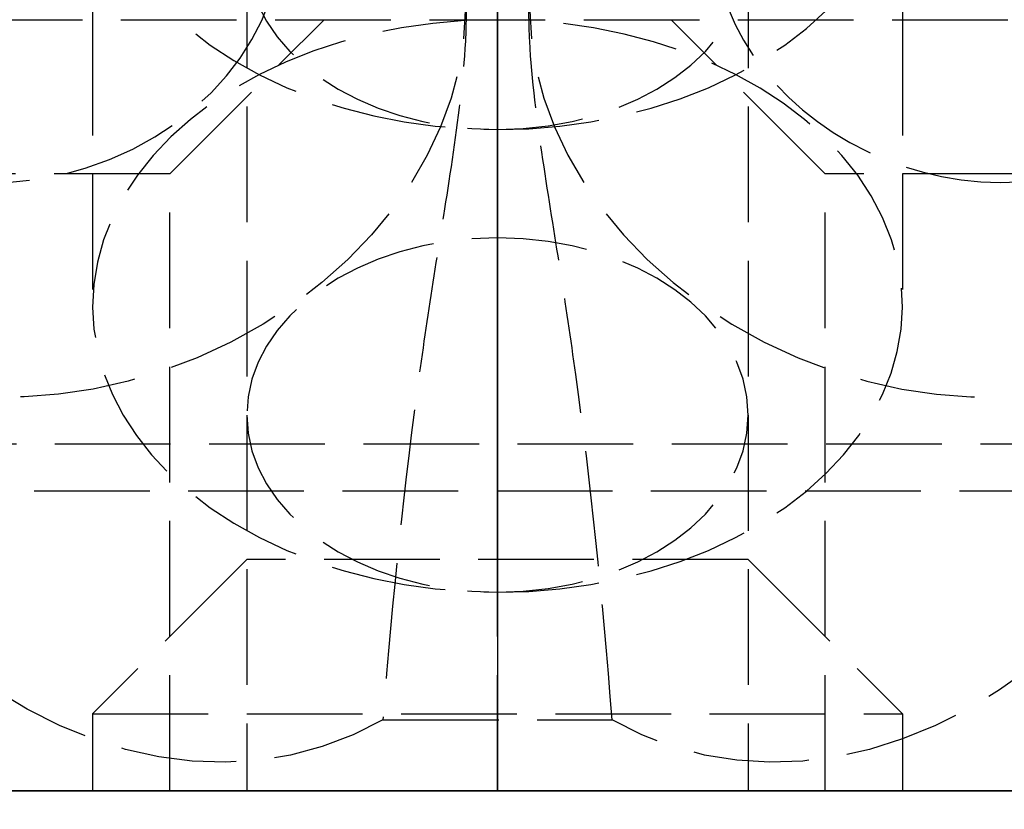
# Model space of a CAD drawing. Header units: millimetres. Extents: x -25 to 25, y -0.2 to 16.
import ezdxf

# ---------------------------------------------------------------- set-up
doc = ezdxf.new("R2010")
doc.units = ezdxf.units.MM
doc.header["$LTSCALE"] = 10
doc.linetypes.add('ALLCAD_Strich', pattern=[0.2, 0.15, -0.05])
for name, color, linetype in [('BESCH_KONT_sich_schn_ansi_2d', 40, 'Continuous'), ('BESCH_KONT_sich_schn_grun_2d', 10, 'Continuous'), ('BESCH_KONT_sich_schn_seit_2d', 160, 'Continuous')]:
    doc.layers.add(name, color=color, linetype=linetype)

msp = doc.modelspace()

# ---------------------------------------------------------------- linework, layer by layer
at = {"layer": 'BESCH_KONT_sich_schn_ansi_2d', "linetype": 'ALLCAD_Strich'}
for p, q in [((25.00000000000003, 0), (-25.00000000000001, 0)), ((-12.58732918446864, 0, -210), (12.58732918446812, 0, -210)), ((-5.250000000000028, 0, -140), (-5.250000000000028, 0, -143.7123106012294)), ((-5.250000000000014, 0, -80), (-5.250000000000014, 0, -83.71231060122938)), ((-5.249999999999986, 0, -20), (-5.249999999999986, 0, -23.71231060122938)), ((-5.086504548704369, 0, -13.42304987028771), (-2.876312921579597, 0, -5.961567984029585)), ((-4.138442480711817, 0, -6.949041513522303), (-2.532194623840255, 0, -6.553909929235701)), ((-3.250000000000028, 0, -145.1265241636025), (-3.250000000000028, 0, -150)), ((-3.250000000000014, 0, -85.12652416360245), (-3.250000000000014, 0, -90)), ((-3.249999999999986, 0, -25.12652416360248), (-3.249999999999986, 0, -36)), ((-0.5644394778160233, 0, -4.945268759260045), (0.564439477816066, 0, -4.945268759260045)), ((-0.4933699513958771, 0, -4.958760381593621), (-0.4486172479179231, 0, -4.807677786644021)), ((-0.00984496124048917, 0, -0.007131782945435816), (-0.00984496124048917, 0, -0.00449612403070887)), ((-0.008139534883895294, 0, -0.00449612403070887), (-0.008139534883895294, 0, -0.007131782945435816)), ((-0.007131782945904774, 0, -0.001782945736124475), (-0.00635658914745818, 0, -0.001782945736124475)), ((-0.00635658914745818, 0, -0.00984496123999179), (-0.007131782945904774, 0, -0.00984496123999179)), ((-0.006976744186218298, 0, -0.00829457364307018), (-0.006511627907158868, 0, -0.00829457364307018)), ((-0.006511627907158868, 0, -0.003333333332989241), (-0.006976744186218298, 0, -0.003333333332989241)), ((-0.005348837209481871, 0, -0.007131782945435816), (-0.005348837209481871, 0, -0.00449612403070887)), ((-0.003643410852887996, 0, -0.00449612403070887), (-0.003643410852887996, 0, -0.007131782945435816)), ((-0.002713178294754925, 0, -0.009689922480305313), (-0.002713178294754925, 0, -0.001937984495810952)), ((-0.00100775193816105, 0, -0.009689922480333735), (-0.002713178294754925, 0, -0.009689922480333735)), ((-0.002713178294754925, 0, -0.001937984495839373), (0.001007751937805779, 0, -0.001937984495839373)), ((0.001007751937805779, 0, -0.007054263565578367), (-0.00100775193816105, 0, -0.007054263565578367)), ((-0.00100775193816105, 0, -0.007054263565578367), (-0.00100775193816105, 0, -0.009689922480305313)), ((0.0005632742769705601, 0, -0.00348837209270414), (-0.0009871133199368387, 0, -0.00348837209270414)), ((-0.0009871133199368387, 0, -0.00348837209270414), (-0.0009871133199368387, 0, -0.005658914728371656)), ((-0.0009871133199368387, 0, -0.005658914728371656), (0.0005632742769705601, 0, -0.005658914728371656)), ((0.001493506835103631, 0, -0.004728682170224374), (0.001493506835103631, 0, -0.004418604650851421)), ((0.003178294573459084, 0, -0.004108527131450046), (0.003178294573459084, 0, -0.004883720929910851)), ((0.003953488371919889, 0, -0.007131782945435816), (0.003953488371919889, 0, -0.00449612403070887)), ((0.005658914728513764, 0, -0.00449612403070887), (0.005658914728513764, 0, -0.007131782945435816)), ((0.006666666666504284, 0, -0.001782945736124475), (0.007441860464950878, 0, -0.001782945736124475)), ((0.007441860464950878, 0, -0.00984496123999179), (0.006666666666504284, 0, -0.00984496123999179)), ((0.006821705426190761, 0, -0.00829457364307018), (0.00728682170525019, 0, -0.00829457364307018)), ((0.00728682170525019, 0, -0.003333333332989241), (0.006821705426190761, 0, -0.003333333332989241)), ((0.008449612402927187, 0, -0.007131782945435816), (0.008449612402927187, 0, -0.00449612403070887)), ((0.01015503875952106, 0, -0.00449612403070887), (0.01015503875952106, 0, -0.007131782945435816)), ((0.4485816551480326, 0, -4.807557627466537), (0.4933699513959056, 0, -4.958760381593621)), ((4.138442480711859, 0, -6.949041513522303), (2.532194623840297, 0, -6.553909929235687)), ((2.876312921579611, 0, -5.9615679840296), (5.086504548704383, 0, -13.42304987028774)), ((3.249999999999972, 0, -145.1265241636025), (3.249999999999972, 0, -150)), ((3.249999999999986, 0, -85.12652416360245), (3.249999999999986, 0, -90)), ((3.250000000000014, 0, -25.12652416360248), (3.250000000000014, 0, -36)), ((5.249999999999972, 0, -140), (5.249999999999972, 0, -143.7123106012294)), ((5.249999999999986, 0, -80), (5.249999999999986, 0, -83.71231060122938)), ((5.250000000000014, 0, -20), (5.250000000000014, 0, -23.71231060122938))]:
    msp.add_line(p, q, dxfattribs=at)
at = {"layer": 'BESCH_KONT_sich_schn_ansi_2d', "linetype": 'ALLCAD_Strich', "extrusion": (0, -1, 0)}
for centre, radius in [((-7.500000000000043, -160), 5.25), ((-2.557953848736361e-13, -79.66), 3.25), ((7.5, -50), 5.25)]:
    msp.add_circle(centre, radius, dxfattribs=at)
at = {"layer": 'BESCH_KONT_sich_schn_ansi_2d', "linetype": 'ALLCAD_Strich', "extrusion": (0, 1, 0)}
for centre, radius in [((7.500000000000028, -160), 3.25), ((2.700062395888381e-13, -193), 5.25), ((2.557953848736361e-13, -79.66), 5.25), ((2.700062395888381e-13, -136.33), 5.25), ((2.700062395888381e-13, -193), 3.25), ((2.700062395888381e-13, -136.33), 3.25), ((-7.5, -50), 3.25)]:
    msp.add_circle(centre, radius, dxfattribs=at)
for centre, radius, start, end in [((1.84741111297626e-13, -180.2500000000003), 12.25000000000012, 2.999999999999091, 176.9999999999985), ((0, -30.00000000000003), 11.49999999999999, 203.4018390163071, 336.5981609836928), ((2.700062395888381e-13, -180), 7.500000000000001, 2.999999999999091, 177.0000000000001), ((2.415845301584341e-13, -29.74999999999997), 7.750000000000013, 204.4000000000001, 335.5999999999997), ((0.007131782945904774, -0.00449612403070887), 0.002713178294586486, 0, 89.99999999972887), ((0.007131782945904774, -0.007131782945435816), 0.002713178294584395, 270.0000000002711, 0), ((0.006356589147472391, -0.00449612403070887), 0.002713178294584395, 90.00000000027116, 180), ((0.006356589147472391, -0.007131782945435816), 0.002713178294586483, 180, 269.9999999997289), ((-0.001007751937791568, -0.004108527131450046), 0.002170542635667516, 90.00000000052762, 180), ((-0.001007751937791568, -0.004883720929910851), 0.002170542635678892, 180, 269.9999999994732), ((-0.006666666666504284, -0.00449612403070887), 0.002713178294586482, 0, 89.99999999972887), ((-0.006666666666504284, -0.007131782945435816), 0.002713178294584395, 270, 359.9999999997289), ((-0.007441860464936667, -0.00449612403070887), 0.002713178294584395, 90.00000000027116, 180), ((-0.007441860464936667, -0.007131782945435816), 0.002713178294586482, 180, 269.9999999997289)]:
    msp.add_arc(centre, radius, start, end, dxfattribs=at)
at = {"layer": 'BESCH_KONT_sich_schn_ansi_2d', "linetype": 'ALLCAD_Strich', "extrusion": (0, -1, 0)}
for centre, radius, start, end in [((-2.273736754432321e-13, -29.75000000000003), 12.25000000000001, 204.4000000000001, 335.5999999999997), ((-2.700062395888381e-13, -180.0000000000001), 11, 2.999999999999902, 177.0000000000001), ((-5.684341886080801e-14, -180.25), 7.749999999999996, 3.000000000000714, 177.0000000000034), ((1.4210854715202e-14, -30.00000000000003), 7.500000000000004, 203.4018390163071, 336.5981609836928), ((-0.006976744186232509, -0.007131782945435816), 0.001162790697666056, 180, 270.000000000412), ((-0.006976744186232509, -0.00449612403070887), 0.001162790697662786, 89.999999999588, 180), ((-0.006511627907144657, -0.007131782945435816), 0.001162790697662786, 270, 4.119963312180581e-10), ((-0.006511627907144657, -0.00449612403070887), 0.001162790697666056, 0, 90.000000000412), ((0.0005632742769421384, -0.004728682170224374), 0.0009302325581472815, 270, 359.9999999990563), ((0.0005632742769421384, -0.004418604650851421), 0.0009302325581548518, 0, 89.99999999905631), ((0.00682170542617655, -0.007131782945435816), 0.001162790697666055, 180, 270.000000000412), ((0.00682170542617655, -0.00449612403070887), 0.001162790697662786, 89.999999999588, 180), ((0.007286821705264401, -0.007131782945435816), 0.001162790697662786, 269.999999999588, 0), ((0.007286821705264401, -0.00449612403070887), 0.001162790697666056, 0, 90.000000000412)]:
    msp.add_arc(centre, radius, start, end, dxfattribs=at)
for centre, major_axis, ratio, start_param, end_param in [((-8.202668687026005, 0, -12.49999999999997), (1.609288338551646, 0, 5.43286638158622), 0.5735764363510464, -3.141592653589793, 3.141592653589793), ((1.4210854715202e-14, 0, -23.71231060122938), (5.25, 0), 0.7071067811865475, -1.570796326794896, 4.71238898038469), ((-2.842170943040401e-14, 0, -140), (2.512147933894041e-15, 0, 7.424621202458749), 0.7071067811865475, -2.696110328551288, 2.696110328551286), ((-1.4210854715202e-14, 0, -80), (2.512147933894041e-15, 0, 7.424621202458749), 0.7071067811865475, -2.696110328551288, 2.696110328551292), ((1.4210854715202e-14, 0, -20), (2.512147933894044e-15, 0, 7.424621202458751), 0.7071067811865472, -3.141592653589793, 3.141592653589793), ((-2.842170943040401e-14, 0, -143.7123106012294), (5.25, 0), 0.7071067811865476, -1.570796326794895, 4.712388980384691), ((-1.4210854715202e-14, 0, -83.71231060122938), (5.25, 0), 0.7071067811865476, -1.570796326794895, 4.712388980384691), ((-1.4210854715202e-14, 0, -85.12652416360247), (-3.249999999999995, 0), 0.7071067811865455, -3.552713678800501e-15, 0.7850855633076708), ((0, 0, -85.12652416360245), (3.249999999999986, 0), 0.7071067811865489, -0.785085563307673, 3.14159265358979), ((1.4210854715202e-14, 0, -25.12652416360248), (3.25, 0), 0.7071067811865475, -3.141592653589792, 3.141592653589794), ((-1.4210854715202e-14, 0, -85.12652416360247), (3.249999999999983, 0), 0.7071067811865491, -2.356507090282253, -0.7850855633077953), ((-2.842170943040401e-14, 0, -140), (2.512147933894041e-15, 0, 7.424621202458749), 0.7071067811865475, 2.696110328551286, 3.141592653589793), ((-1.4210854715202e-14, 0, -80), (2.512147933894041e-15, 0, 7.424621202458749), 0.7071067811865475, 2.696110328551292, 3.141592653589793), ((5.527173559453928, 0, -3.467679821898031), (-5.033803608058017, 0, -1.491080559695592), 0.5735764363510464, -6.75989230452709, -0.4767069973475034), ((-2.842170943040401e-14, 0, -140), (2.512147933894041e-15, 0, 7.424621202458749), 0.7071067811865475, -3.141592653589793, -2.696110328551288), ((-1.4210854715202e-14, 0, -80), (2.512147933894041e-15, 0, 7.424621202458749), 0.7071067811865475, -3.141592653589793, -2.696110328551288), ((8.20266868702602, 0, -12.49999999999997), (-1.609288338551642, 0, 5.43286638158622), 0.5735764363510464, -3.141592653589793, 3.141592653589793)]:
    msp.add_ellipse(centre, major_axis=major_axis, ratio=ratio, start_param=start_param, end_param=end_param, dxfattribs=at)
at = {"layer": 'BESCH_KONT_sich_schn_ansi_2d', "linetype": 'ALLCAD_Strich', "extrusion": (0, 1, 0)}
for centre, major_axis, ratio, start_param, end_param in [((-5.5271735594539, 0, -3.467679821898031), (5.033803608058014, 0, -1.491080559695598), 0.5735764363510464, -9.901484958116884, -3.618299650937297), ((-5.992477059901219, 0, -5.038518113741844), (3.116164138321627, 0, -0.9230498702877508), 0.5735764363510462, -3.618299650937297, 2.664885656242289), ((-2.842170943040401e-14, 0, -150), (1.555139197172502e-15, 0, 4.59619407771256), 0.7071067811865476, -3.141592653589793, 3.141592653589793), ((-1.4210854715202e-14, 0, -90.00000000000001), (1.555139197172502e-15, 0, 4.59619407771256), 0.7071067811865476, -3.141592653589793, 3.141592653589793), ((1.4210854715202e-14, 0, -36), (1.555139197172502e-15, 0, 4.59619407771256), 0.7071067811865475, -3.141592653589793, 3.141592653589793), ((-1.4210854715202e-14, 0, -145.1265241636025), (-3.250000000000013, 0), 0.7071067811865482, 7.729685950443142e-16, 3.926678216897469), ((-2.842170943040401e-14, 0, -145.1265241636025), (-3.250000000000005, 0), 0.707106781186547, -0.7850855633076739, -2.775557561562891e-15), ((-2.842170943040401e-14, 0, -145.1265241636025), (-3.250000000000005, 0), 0.7071067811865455, -2.356507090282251, -0.7850855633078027), ((5.992477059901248, 0, -5.038518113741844), (3.116164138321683, 0, 0.9230498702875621), 0.5735764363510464, -5.806478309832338, 0.476706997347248)]:
    msp.add_ellipse(centre, major_axis=major_axis, ratio=ratio, start_param=start_param, end_param=end_param, dxfattribs=at)
at = {"layer": 'BESCH_KONT_sich_schn_ansi_2d', "linetype": 'ALLCAD_Strich'}
for points, knots in [([(-3.804787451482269, 0), (-3.373804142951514, 0, -0.1195009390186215), (-2.966001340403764, 0, -0.2894036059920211), (-2.59199136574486, 0, -0.5063420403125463), (-2.170191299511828, 0, -0.7510003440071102), (-1.799290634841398, 0, -1.050874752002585), (-1.48923271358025, 0, -1.395055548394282), (-1.200904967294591, 0, -1.715114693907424), (-0.9696503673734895, 0, -2.068483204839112), (-0.7979445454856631, 0, -2.443931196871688), (-0.6433660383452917, 0, -2.781928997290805), (-0.5384480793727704, 0, -3.134705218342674), (-0.4820427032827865, 0, -3.494086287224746)], [0, 0, 0, 0, 0.136064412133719, 0.136064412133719, 0.136064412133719, 0.2895148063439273, 0.2895148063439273, 0.2895148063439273, 0.4322107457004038, 0.4322107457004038, 0.4322107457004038, 0.5606730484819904, 0.5606730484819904, 0.5606730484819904, 0.5606730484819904]), ([(-0.4820427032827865, 0, -3.494086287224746), (-0.4518935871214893, 0, -3.725743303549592), (-0.4033318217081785, 0, -4.168734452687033), (-0.4058223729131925, 0, -4.846674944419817), (-0.587338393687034, 0, -5.043905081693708), (-0.8164254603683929, 0, -4.664623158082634), (-1.152672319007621, 0, -3.482579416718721), (-1.364116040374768, 0, -1.710448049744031), (-1.485113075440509, 0)], [-0.09925483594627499, -0.09925483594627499, -0.09925483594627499, -0.09925483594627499, -0.03238077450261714, 0.0344932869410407, 0.1682414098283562, 0.3019895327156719, 0.4357376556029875, 0.8369820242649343, 0.8369820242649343, 0.8369820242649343, 0.8369820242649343]), ([(1.485113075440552, 0), (1.36411604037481, 0, -1.710448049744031), (1.152672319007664, 0, -3.482579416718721), (0.8164254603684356, 0, -4.664623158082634), (0.5873383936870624, 0, -5.043905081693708), (0.4058223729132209, 0, -4.846674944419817), (0.4033318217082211, 0, -4.168734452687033), (0.4518935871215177, 0, -3.725743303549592), (0.4820427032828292, 0, -3.494086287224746)], [-0.8369820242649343, -0.8369820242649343, -0.8369820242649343, -0.8369820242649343, -0.4357376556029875, -0.3019895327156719, -0.1682414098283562, -0.0344932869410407, 0.03238077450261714, 0.09925483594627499, 0.09925483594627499, 0.09925483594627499, 0.09925483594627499]), ([(0.4820427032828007, 0, -3.494086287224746), (0.5275313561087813, 0, -3.204260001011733), (0.6045976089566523, 0, -2.918562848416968), (0.7139671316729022, 0, -2.641272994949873), (0.9035222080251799, 0, -2.160684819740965), (1.187624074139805, 0, -1.711723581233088), (1.561693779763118, 0, -1.316596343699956), (1.794231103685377, 0, -1.070968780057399), (2.058838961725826, 0, -0.8490556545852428), (2.351840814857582, 0, -0.6552085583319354), (2.787986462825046, 0, -0.3666589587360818), (3.278549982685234, 0, -0.1459125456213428), (3.804787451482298, 0)], [0, 0, 0, 0, 0.1036939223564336, 0.1036939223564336, 0.1036939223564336, 0.2834122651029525, 0.2834122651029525, 0.2834122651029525, 0.3951326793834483, 0.3951326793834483, 0.3951326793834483, 0.5614332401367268, 0.5614332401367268, 0.5614332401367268, 0.5614332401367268])]:
    msp.add_open_spline(points, degree=3, knots=knots, dxfattribs=at)
msp.add_open_spline([(-0.4820427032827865, 0, -3.494086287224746), (-0.1606809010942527, 0, -3.494086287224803), (0.1606809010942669, 0, -3.494086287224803), (0.4820427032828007, 0, -3.494086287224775)], degree=3, dxfattribs=at)
at = {"layer": 'BESCH_KONT_sich_schn_grun_2d', "linetype": 'ALLCAD_Strich'}
for p, q in [((-5.250000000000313, 11), (-5.250000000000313, 10)), ((5.249999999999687, 11), (5.249999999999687, 10)), ((-3.250000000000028, 10.87347583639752), (-3.250000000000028, -1.4210854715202e-14)), ((3.249999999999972, 10.87347583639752), (3.249999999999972, 0)), ((-6.883064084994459, 9.999999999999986), (6.883064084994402, 9.999999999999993)), ((-5.250000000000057, 9.999999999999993), (-5.250000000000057, 6.287689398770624)), ((-4.250000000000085, 7.999999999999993), (-2.250000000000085, 9.999999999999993)), ((4.249999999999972, 7.999999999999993), (2.249999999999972, 9.999999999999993)), ((5.249999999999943, 9.999999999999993), (5.249999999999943, 6.287689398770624)), ((-4.250000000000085, 7.999999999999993), (-10.75000000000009, 7.999999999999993)), ((-4.250000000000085, 0), (-4.250000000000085, 8)), ((10.74999999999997, 8.000000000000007), (4.249999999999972, 8)), ((4.249999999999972, 0), (4.249999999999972, 8)), ((-7.73937889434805, 4.500000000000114), (7.739378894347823, 4.500000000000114)), ((7.489721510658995, 3.88714380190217), (-7.489721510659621, 3.88714380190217)), ((-3.250000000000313, 3), (-5.250000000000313, 1)), ((3.249999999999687, 3), (-3.250000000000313, 3)), ((3.249999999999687, 3.000000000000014), (5.249999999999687, 1)), ((-5.250000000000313, 1), (5.249999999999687, 1)), ((-5.250000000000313, 1), (-5.250000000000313, 0)), ((5.249999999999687, 1), (5.249999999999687, 0)), ((24.99999999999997, 0), (-25.00000000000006, -1.4210854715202e-14)), ((-0.007131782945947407, 0.005000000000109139), (-0.009844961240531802, 0.005000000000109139)), ((-0.009844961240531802, 0.005000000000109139), (-0.009844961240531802, 1.13686837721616e-13)), ((-0.008139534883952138, 0.005000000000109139), (-0.008139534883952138, 1.13686837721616e-13)), ((-0.006356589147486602, 0.005000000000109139), (-0.007131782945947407, 0.005000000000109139)), ((-0.007131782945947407, 0.005000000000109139), (-0.007131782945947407, 1.13686837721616e-13)), ((-0.00697674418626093, 0.005000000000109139), (-0.00697674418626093, 1.13686837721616e-13)), ((-0.0065116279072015, 0.005000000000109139), (-0.0065116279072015, 1.13686837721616e-13)), ((-0.006356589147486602, 0.005000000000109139), (-0.006356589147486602, 1.13686837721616e-13)), ((-0.006356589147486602, 0.005000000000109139), (-0.003643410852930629, 0.005000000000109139)), ((-0.005348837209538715, 0.005000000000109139), (-0.005348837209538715, 1.13686837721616e-13)), ((-0.003643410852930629, 0.005000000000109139), (-0.003643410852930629, 1.13686837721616e-13)), ((0.001007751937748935, 0.005000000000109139), (-0.002713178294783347, 0.005000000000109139)), ((-0.002713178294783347, 0.005000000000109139), (-0.002713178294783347, 1.13686837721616e-13)), ((-0.001007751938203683, 0.005000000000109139), (-0.001007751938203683, 1.13686837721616e-13)), ((-0.0009871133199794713, 1.13686837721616e-13), (-0.0009871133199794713, 0.005000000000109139)), ((0.0005632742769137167, 0.005000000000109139), (0.0005632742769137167, 1.13686837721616e-13)), ((0.001007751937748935, 0.005000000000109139), (0.003178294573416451, 0.005000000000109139)), ((0.001007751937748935, 0.005000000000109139), (0.001007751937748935, 1.13686837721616e-13)), ((0.001493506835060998, 0.005000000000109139), (0.001493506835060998, 1.13686837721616e-13)), ((0.003178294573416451, 0.005000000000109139), (0.003178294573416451, 1.13686837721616e-13)), ((0.006666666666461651, 0.005000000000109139), (0.003953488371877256, 0.005000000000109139)), ((0.003953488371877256, 0.005000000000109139), (0.003953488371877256, 1.13686837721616e-13)), ((0.005658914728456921, 0.005000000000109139), (0.005658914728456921, 1.13686837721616e-13)), ((0.007441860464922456, 0.005000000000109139), (0.006666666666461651, 0.005000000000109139)), ((0.006666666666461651, 0.005000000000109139), (0.006666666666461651, 1.13686837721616e-13)), ((0.006821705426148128, 0.005000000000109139), (0.006821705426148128, 1.13686837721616e-13)), ((0.007286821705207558, 0.005000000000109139), (0.007286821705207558, 1.13686837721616e-13)), ((0.007441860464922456, 0.005000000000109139), (0.007441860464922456, 1.13686837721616e-13)), ((0.007441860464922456, 0.005000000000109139), (0.01015503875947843, 0.005000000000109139)), ((0.008449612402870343, 0.005000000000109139), (0.008449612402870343, 1.13686837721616e-13)), ((0.01015503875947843, 0.005000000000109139), (0.01015503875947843, 1.13686837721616e-13))]:
    msp.add_line(p, q, dxfattribs=at)
at = {"layer": 'BESCH_KONT_sich_schn_grun_2d', "linetype": 'ALLCAD_Strich', "extrusion": (0, 0, -1)}
for centre, major_axis, ratio, start_param, end_param in [((-2.842170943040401e-14, 12.28768939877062), (5.25, 2.331468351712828e-15), 0.7071067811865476, -1.570796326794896, 4.712388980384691), ((-5.527173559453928, 9.40387098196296), (-4.865024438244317, -1.973331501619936), 0.7854191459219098, 5.384922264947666e-17, 3.179456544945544), ((-5.992477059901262, 10.55102385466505), (3.011681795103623, 1.221586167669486), 0.7854191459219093, -3.141592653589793, 3.141592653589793), ((5.992477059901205, 10.55102385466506), (-3.011681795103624, 1.221586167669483), 0.7854191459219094, -3.141592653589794, 3.141592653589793), ((-2.842170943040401e-14, 10.87347583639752), (3.25, 1.443289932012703e-15), 0.7071067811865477, -3.141592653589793, 3.141592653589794), ((-5.527173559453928, 9.40387098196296), (4.865024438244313, 1.973331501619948), 0.7854191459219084, 0.03786389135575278, 2.88596561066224), ((-5.684341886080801e-14, 6.287689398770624), (5.25, 2.331468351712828e-15), 0.7071067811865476, -1.570796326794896, 4.71238898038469), ((-5.684341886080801e-14, 4.873475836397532), (3.25, 1.443289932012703e-15), 0.7071067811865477, -3.141592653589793, 3.141592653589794)]:
    msp.add_ellipse(centre, major_axis=major_axis, ratio=ratio, start_param=start_param, end_param=end_param, dxfattribs=at)
at = {"layer": 'BESCH_KONT_sich_schn_grun_2d', "linetype": 'ALLCAD_Strich', "extrusion": (0, 0, -0.9999999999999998)}
msp.add_ellipse((-4.500000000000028, 6.871491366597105), major_axis=(-2.512456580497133, 6.194176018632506), ratio=0.7854191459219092, start_param=-3.247987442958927, end_param=0.604018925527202, dxfattribs=at)
at = {"layer": 'BESCH_KONT_sich_schn_grun_2d', "linetype": 'ALLCAD_Strich', "extrusion": (0, 0, -0.9999999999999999)}
msp.add_ellipse((4.499999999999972, 6.87149136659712), major_axis=(2.512456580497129, 6.19417601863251), ratio=0.7854191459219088, start_param=-0.6040189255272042, end_param=3.247987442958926, dxfattribs=at)
at = {"layer": 'BESCH_KONT_sich_schn_grun_2d', "linetype": 'ALLCAD_Strich'}
for major_axis, ratio, start_param, end_param in [((4.865024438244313, -1.97333150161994), 0.78541914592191, -0.2556270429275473, 3.141592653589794), ((-4.865024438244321, 1.973331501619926), 0.7854191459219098, 0.03786665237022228, 2.885965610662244)]:
    msp.add_ellipse((5.527173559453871, 9.403870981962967), major_axis=major_axis, ratio=ratio, start_param=start_param, end_param=end_param, dxfattribs=at)
for points, knots in [([(-0.482042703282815, 10.88705716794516), (-0.4518935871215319, 10.759622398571), (-0.4033318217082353, 10.43634648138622), (-0.4058223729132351, 9.497225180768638), (-0.5873383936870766, 8.148049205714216), (-0.8164254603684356, 6.758632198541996), (-1.152672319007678, 4.513665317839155), (-1.364116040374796, 2.53078016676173), (-1.485113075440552, 0.9218971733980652)], [-0.09925483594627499, -0.09925483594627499, -0.09925483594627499, -0.09925483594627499, -0.03238077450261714, 0.0344932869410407, 0.1682414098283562, 0.3019895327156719, 0.4357376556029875, 0.8369820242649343, 0.8369820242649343, 0.8369820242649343, 0.8369820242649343]), ([(1.485113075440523, 0.9218971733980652), (1.364116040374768, 2.53078016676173), (1.152672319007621, 4.513665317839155), (0.8164254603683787, 6.758632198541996), (0.5873383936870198, 8.148049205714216), (0.4058223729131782, 9.497225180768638), (0.4033318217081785, 10.43634648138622), (0.4518935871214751, 10.759622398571), (0.4820427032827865, 10.88705716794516)], [-0.8369820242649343, -0.8369820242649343, -0.8369820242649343, -0.8369820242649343, -0.4357376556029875, -0.3019895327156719, -0.1682414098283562, -0.0344932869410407, 0.03238077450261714, 0.09925483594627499, 0.09925483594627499, 0.09925483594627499, 0.09925483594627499]), ([(-1.485113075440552, 0.9218971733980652), (-0.990075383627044, 0.9218971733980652), (-0.4950376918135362, 0.9218971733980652), (0.4950376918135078, 0.9218971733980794), (0.9900753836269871, 0.9218971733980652), (1.485113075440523, 0.9218971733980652)], [0, 0, 0, 0, 0.1485113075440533, 0.1485113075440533, 0.2970226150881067, 0.2970226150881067, 0.2970226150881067, 0.2970226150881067])]:
    msp.add_open_spline(points, degree=3, knots=knots, dxfattribs=at)
at = {"layer": 'BESCH_KONT_sich_schn_seit_2d', "linetype": 'ALLCAD_Strich'}
for p, q in [((0, 16.00000000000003, -27.42462120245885), (0, 8.575378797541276, -20.0000000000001)), ((0, 16.00000000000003, -12.57537879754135), (0, 8.575378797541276, -20.0000000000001)), ((0, 16.00000000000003, -18.01072211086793), (0, 7.926392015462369, -6.955236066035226)), ((0, 16.00000000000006, -189.7500000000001), (0, 3.000000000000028, -189.7500000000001)), ((0, 16.00000000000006, -196.2500000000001), (0, 3.000000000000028, -196.2500000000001)), ((0, 13.17157287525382, -27.42462120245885), (0, 2.842170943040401e-14, -40.59619407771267)), ((0, 10.87347583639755, -25.12652416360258), (0, 8.575378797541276, -22.82842712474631)), ((0, 0), (0, 10)), ((0, 10, -210.0000000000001), (0, 10)), ((0, 0, -210.0000000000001), (0, 10, -210.0000000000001)), ((0, 10.00000000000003, -203.0000000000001), (0, 4.500000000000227, -203.0000000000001)), ((0, 10.00000000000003, -179.8443963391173), (0, 4.500000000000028, -179.8443963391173)), ((0, 10.00000000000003, -147.4246212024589), (0, 2.575378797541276, -140.0000000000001)), ((0, 10.00000000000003, -87.42462120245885), (0, 2.575378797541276, -80.0000000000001)), ((0, 10, -187.4246212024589), (0, 2.575378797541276, -180.0000000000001)), ((0, 10, -127.4246212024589), (0, 2.575378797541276, -120.0000000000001)), ((0, 10, -67.42462120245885), (0, 2.575378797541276, -60.0000000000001)), ((0, 10, -7.424621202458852), (0, 2.575378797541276)), ((0, 10.00000000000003, -132.5753787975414), (0, 2.575378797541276, -140.0000000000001)), ((0, 7.171572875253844, -147.4246212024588), (0, 10.00000000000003, -147.4246212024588)), ((0, 8.000000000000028, -53.2500000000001), (0, 10.00000000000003, -55.2500000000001)), ((0, 8.000000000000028, -46.7500000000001), (0, 10.00000000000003, -44.7500000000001)), ((0, 8.000000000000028, -163.2500000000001), (0, 10.00000000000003, -165.2500000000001)), ((0, 8.000000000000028, -156.7500000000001), (0, 10.00000000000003, -154.7500000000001)), ((0, 7.171572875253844, -87.42462120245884), (0, 10.00000000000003, -87.42462120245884)), ((0, 10.00000000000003, -72.57537879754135), (0, 2.575378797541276, -80.0000000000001)), ((0, 10, -172.5753787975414), (0, 2.575378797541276, -180.0000000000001)), ((0, 7.171572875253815, -187.4246212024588), (0, 10, -187.4246212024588)), ((0, 10, -112.5753787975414), (0, 2.575378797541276, -120.0000000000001)), ((0, 7.171572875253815, -127.4246212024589), (0, 10, -127.4246212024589)), ((0, 10, -52.57537879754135), (0, 2.575378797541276, -60.0000000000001)), ((0, 7.171572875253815, -67.42462120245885), (0, 10, -67.42462120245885)), ((0, 7.171572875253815, -7.424621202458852), (0, 10, -7.424621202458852)), ((0, 10.00000000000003, -172.5000000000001), (0, 4.500000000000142, -172.5000000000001)), ((0, 10.00000000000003, -179.607480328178), (0, 3.887143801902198, -179.607480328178)), ((0, 10.00000000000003, -172.5000000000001), (0, 3.887143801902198, -172.5000000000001)), ((0, 8.575378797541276, -22.82842712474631), (0, 8.575378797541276, -20.0000000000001)), ((0, 8.575378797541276, -22.8284271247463), (0, 2.842170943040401e-14, -31.40380592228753)), ((0, 8.109267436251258, -7.045658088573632), (0, 5.459495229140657, -6.709982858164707)), ((0, 8.000000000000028, -46.7500000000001), (0, 8.000000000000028, -50.0000000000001)), ((0, 8.000000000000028, -50.0000000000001), (0, 8.000000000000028, -53.2500000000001)), ((0, 8.000000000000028, -156.7500000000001), (0, 8.000000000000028, -160.0000000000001)), ((0, 8.000000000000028, -160.0000000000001), (0, 8.000000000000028, -163.2500000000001)), ((0, 2.842170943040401e-14, -53.2500000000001), (0, 8.000000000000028, -53.2500000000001)), ((0, 2.842170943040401e-14, -46.7500000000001), (0, 8.000000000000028, -46.7500000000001)), ((0, 2.842170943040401e-14, -163.2500000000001), (0, 8.000000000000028, -163.2500000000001)), ((0, 2.842170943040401e-14, -156.7500000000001), (0, 8.000000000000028, -156.7500000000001)), ((0, 4.873475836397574, -145.1265241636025), (0, 7.171572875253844, -147.4246212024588)), ((0, 7.171572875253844, -87.42462120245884), (0, 4.873475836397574, -85.12652416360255)), ((0, 4.873475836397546, -185.1265241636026), (0, 7.171572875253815, -187.4246212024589)), ((0, 4.873475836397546, -125.1265241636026), (0, 7.171572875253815, -127.4246212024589)), ((0, 4.873475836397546, -65.12652416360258), (0, 7.171572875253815, -67.42462120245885)), ((0, 4.873475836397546, -5.126524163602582), (0, 7.171572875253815, -7.424621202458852)), ((0, 7.171572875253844, -147.4246212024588), (0, 0, -154.5961940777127)), ((0, 7.171572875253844, -87.42462120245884), (0, 0, -94.59619407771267)), ((0, 7.171572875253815, -187.4246212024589), (0, 0, -194.5961940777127)), ((0, 7.171572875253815, -127.4246212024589), (0, 2.842170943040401e-14, -134.5961940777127)), ((0, 7.171572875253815, -67.42462120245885), (0, 0, -74.59619407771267)), ((0, 7.171572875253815, -7.424621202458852), (0, 0, -14.59619407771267)), ((0, 5.164081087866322, -6.563916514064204), (0, 0.3705796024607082)), ((0, 2.575378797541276, -142.8284271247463), (0, 4.873475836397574, -145.1265241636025)), ((0, 4.873475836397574, -85.12652416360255), (0, 2.575378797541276, -82.82842712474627)), ((0, 2.575378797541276, -182.8284271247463), (0, 4.873475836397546, -185.1265241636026)), ((0, 2.575378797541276, -122.8284271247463), (0, 4.873475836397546, -125.1265241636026)), ((0, 2.575378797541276, -62.82842712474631), (0, 4.873475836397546, -65.12652416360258)), ((0, 2.575378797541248, -2.828427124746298), (0, 4.873475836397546, -5.126524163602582)), ((0, 4.500000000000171, -203.0000000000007), (0, 0, -201.4759023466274)), ((0, 4.500000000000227, -179.8443963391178), (0, 4.500000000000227, -203.0000000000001)), ((0, 0, -179.6088845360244), (0, 4.500000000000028, -179.8443963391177)), ((0, 4.499999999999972, -203.0000000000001), (0, 4.499999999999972, -210.0000000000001)), ((0, 4.500000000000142, -179.8443963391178), (0, 4.500000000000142, -172.5000000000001)), ((0, 4.500000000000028, -172.5000000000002), (0, 2.842170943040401e-14, -168.0000000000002)), ((0, 3.887143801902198, -172.5000000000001), (0, 3.887143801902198, -179.6074803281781)), ((0, 2.842170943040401e-14, -179.4243044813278), (0, 3.887143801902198, -179.6074803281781)), ((0, 3.887143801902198, -210.0000000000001), (0, 3.887143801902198, -179.6074803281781)), ((0, 3.88714380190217, -172.5000000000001), (0, 2.842170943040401e-14, -169.0000000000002)), ((0, 3.000000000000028, -189.7500000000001), (0, 3.000000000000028, -193.0000000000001)), ((0, 3.000000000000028, -193.0000000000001), (0, 3.000000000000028, -196.2500000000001)), ((0, 3.000000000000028, -189.7500000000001), (0, 1.000000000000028, -187.7500000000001)), ((0, 3.000000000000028, -196.2500000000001), (0, 1.000000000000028, -198.2500000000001)), ((0, 2.575378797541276, -142.8284271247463), (0, 2.575378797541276, -140.0000000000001)), ((0, 2.575378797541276, -142.8284271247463), (0, 2.842170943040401e-14, -145.4038059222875)), ((0, 2.575378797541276, -82.82842712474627), (0, 2.575378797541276, -80.0000000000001)), ((0, 2.575378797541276, -82.82842712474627), (0, 0, -85.40380592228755)), ((0, 2.575378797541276, -182.8284271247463), (0, 2.575378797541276, -180.0000000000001)), ((0, 2.575378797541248, -182.8284271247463), (0, 2.842170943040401e-14, -185.4038059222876)), ((0, 2.575378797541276, -122.8284271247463), (0, 2.575378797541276, -120.0000000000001)), ((0, 2.575378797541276, -122.8284271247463), (0, 2.842170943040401e-14, -125.4038059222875)), ((0, 2.575378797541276, -62.82842712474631), (0, 2.575378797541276, -60.0000000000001)), ((0, 2.575378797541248, -62.8284271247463), (0, 0, -65.40380592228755)), ((0, 2.575378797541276, -2.828427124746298), (0, 2.575378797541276)), ((0, 2.575378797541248, -2.828427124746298), (0, 0, -5.403805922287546)), ((0, 1.000000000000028, -198.2500000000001), (0, 1.000000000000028, -187.7500000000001)), ((0, 1.000000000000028, -187.7500000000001), (0, 2.842170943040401e-14, -187.7500000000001)), ((0, 1.000000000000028, -198.2500000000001), (0, 2.842170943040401e-14, -198.2500000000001)), ((0, 1.4210854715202e-13, -0.003488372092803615), (0, 0.005000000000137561, -0.003488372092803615)), ((0, 0.005000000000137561, -0.009689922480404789), (0, 1.4210854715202e-13, -0.009689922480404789)), ((0, 0.005000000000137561, -0.001937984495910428), (0, 1.4210854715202e-13, -0.001937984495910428)), ((0, 0.005000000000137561, -0.004108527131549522), (0, 1.4210854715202e-13, -0.004108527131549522)), ((0, 0.005000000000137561, -0.004883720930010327), (0, 1.4210854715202e-13, -0.004883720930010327)), ((0, 0.005000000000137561, -0.007054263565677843), (0, 1.4210854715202e-13, -0.007054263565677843)), ((0, 0.005000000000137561, -0.005658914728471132), (0, 1.4210854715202e-13, -0.005658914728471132)), ((0, 0.005000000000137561, -0.00472868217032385), (0, 1.4210854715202e-13, -0.00472868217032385)), ((0, 0.005000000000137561, -0.004418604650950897), (0, 1.4210854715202e-13, -0.004418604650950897)), ((0, 0.005000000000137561, -0.008294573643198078), (0, 1.4210854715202e-13, -0.008294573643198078)), ((0, 0.005000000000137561, -0.001782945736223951), (0, 1.4210854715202e-13, -0.001782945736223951)), ((0, 0.005000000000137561, -0.001782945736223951), (0, 0.005000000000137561, -0.004496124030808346)), ((0, 0.005000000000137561, -0.004496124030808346), (0, 1.4210854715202e-13, -0.004496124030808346)), ((0, 0.005000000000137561, -0.007131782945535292), (0, 0.005000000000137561, -0.004496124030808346)), ((0, 0.005000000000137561, -0.007131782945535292), (0, 1.4210854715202e-13, -0.007131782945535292)), ((0, 0.005000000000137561, -0.007131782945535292), (0, 0.005000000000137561, -0.009844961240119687)), ((0, 0.005000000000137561, -0.009844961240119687), (0, 1.4210854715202e-13, -0.009844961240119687)), ((0, 0.005000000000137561, -0.003333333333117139), (0, 1.4210854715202e-13, -0.003333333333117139)), ((0, 0), (0, 0, -210.0000000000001))]:
    msp.add_line(p, q, dxfattribs=at)
at = {"layer": 'BESCH_KONT_sich_schn_seit_2d', "linetype": 'ALLCAD_Strich', "extrusion": (-1, 0, 0)}
for centre, major_axis, ratio, start_param, end_param in [((0, 9.403870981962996, -3.46767982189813), (0, -4.239789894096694, -3.096236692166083), 0.2326517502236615, -11.30398727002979, -5.0208019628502), ((0, 10.55102385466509, -5.038518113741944), (0, -2.624631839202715, -1.916717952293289), 0.2326517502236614, -5.020801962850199, 1.262383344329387), ((0, -3.057765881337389, -193.0577658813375), (0, 2.014381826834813, 5.271026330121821), 0.4451832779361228, 0.7112054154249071, 1.011645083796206)]:
    msp.add_ellipse(centre, major_axis=major_axis, ratio=ratio, start_param=start_param, end_param=end_param, dxfattribs=at)
at = {"layer": 'BESCH_KONT_sich_schn_seit_2d', "linetype": 'ALLCAD_Strich'}
msp.add_open_spline([(0, 10.88705716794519, -3.494086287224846), (0, 10.75962239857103, -3.725743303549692), (0, 10.43634648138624, -4.168734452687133), (0, 9.49722518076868, -4.846674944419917), (0, 8.148049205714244, -5.043905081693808), (0, 6.758632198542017, -4.664623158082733), (0, 4.513665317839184, -3.482579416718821), (0, 2.530780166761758, -1.71044804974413), (0, 0.9218971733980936)], degree=3, knots=[-0.09925483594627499, -0.09925483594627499, -0.09925483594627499, -0.09925483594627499, -0.03238077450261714, 0.0344932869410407, 0.1682414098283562, 0.3019895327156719, 0.4357376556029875, 0.8369820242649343, 0.8369820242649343, 0.8369820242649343, 0.8369820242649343], dxfattribs=at)

doc.saveas('drawing.dxf')
